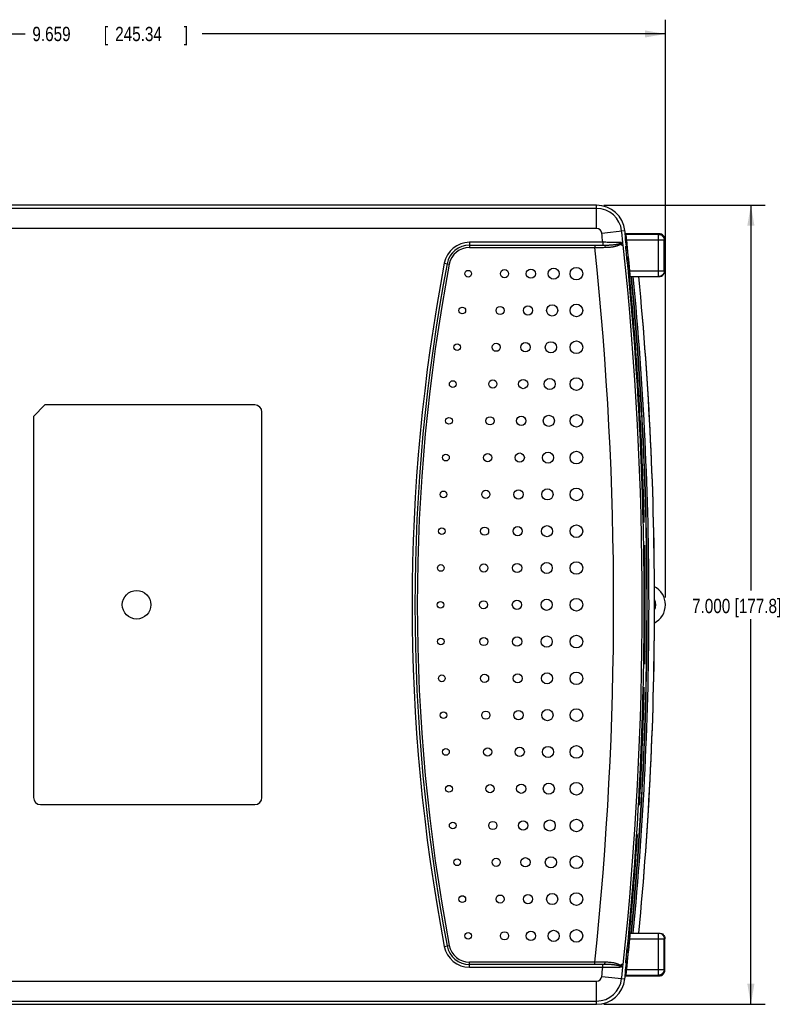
# Model space of a CAD drawing. Header units: inches. Extents: x 0 to 34, y 0 to 22.
# Tile 15 of 17: x 20.9 to 27.5, y 8.5 to 17.1. Entities that reach past the tile are written whole.
import ezdxf

# ---------------------------------------------------------------- set-up
doc = ezdxf.new("R2010")
doc.units = ezdxf.units.IN
doc.header["$LTSCALE"] = 1.87
doc.header["$MEASUREMENT"] = 0
doc.layers.get('0').update_dxf_attribs({"linetype": 'CONTINUOUS'})
doc.layers.add('DETAIL', color=7, linetype='CONTINUOUS')
doc.layers.add('DIMENSIONS', color=7, linetype='CONTINUOUS')
doc.styles.get("Standard").update_dxf_attribs({"font": 'txt', "width": 0.8})
doc.dimstyles.new('DIMSTYLE_1', dxfattribs={"dimtxt": 0.125, "dimasz": 0.18, "dimexe": 0.18, "dimexo": 0.0625, "dimgap": 0.09, "dimtad": 0, "dimtih": 1, "dimtoh": 1, "dimdec": 3, "dimzin": 4, "dimdsep": 46, "dimtxsty": 'STANDARD', "dimblk": '_FILLED', "dimblk1": '_FILLED', "dimblk2": '_FILLED', "dimcen": 0.09, "dimadec": 0, "dimazin": 0, "dimtp": 0.01, "dimtm": 0.01, "dimtfac": 1, "dimtdec": 3, "dimtofl": 0, "dimtmove": 0, "dimatfit": 3, "dimldrblk": '_FILLED', "dimfxl": 1, "dimtolj": 1, "dimtzin": 4, "dimarcsym": 0})

# ---------------------------------------------------------------- blocks, each defined once
blk = doc.blocks.new('_FILLED')
at = {"color": 0, "linetype": 'BYBLOCK'}
blk.add_solid([(0, 0), (-1, 0.174), (-1, -0.174)], dxfattribs=at)
blk = doc.blocks.new('*D2')
at = {"layer": 'DIMENSIONS', "color": 2, "linetype": 'CONTINUOUS'}
for p, q in [((16.8444, 12.0456), (16.8444, 17.1077)), ((26.5035, 12.0456), (26.5035, 17.1077)), ((16.8444, 16.9827), (20.8989, 16.9827)), ((26.5035, 16.9827), (22.4489, 16.9827))]:
    blk.add_line(p, q, dxfattribs=at)
at = {"layer": 'DIMENSIONS', "color": 2, "linetype": 'CONTINUOUS', "xscale": 0.18, "yscale": 0.18, "zscale": 0.18, "rotation": 180}
blk.add_blockref('_FILLED', (16.8444, 16.9827), dxfattribs=at)
at = {"layer": 'DIMENSIONS', "color": 2, "linetype": 'CONTINUOUS', "xscale": 0.18, "yscale": 0.18, "zscale": 0.18}
blk.add_blockref('_FILLED', (26.5035, 16.9827), dxfattribs=at)
at = {"layer": 'DIMENSIONS', "color": 2, "linetype": 'CONTINUOUS', "width": 0.8}
for s, p in [('9.659', (20.9614, 16.9202)), ('[', (21.5864, 16.9202)), ('245.34', (21.6864, 16.9202)), (']', (22.2864, 16.9202))]:
    blk.add_text(s, height=0.125, dxfattribs=at).set_placement(p)
blk = doc.blocks.new('*D3')
at = {"layer": 'DIMENSIONS', "color": 2, "linetype": 'CONTINUOUS'}
for p, q in [((25.9631, 15.4826), (27.3767, 15.4826)), ((27.2517, 15.4826), (27.2517, 12.1081)), ((27.2517, 8.4836), (27.2517, 11.8581)), ((25.9631, 8.4836), (27.3767, 8.4836))]:
    blk.add_line(p, q, dxfattribs=at)
at = {"layer": 'DIMENSIONS', "color": 2, "linetype": 'CONTINUOUS', "xscale": 0.18, "yscale": 0.18, "zscale": 0.18}
for p, rotation in [((27.2517, 15.4826), 90), ((27.2517, 8.4836), 270)]:
    blk.add_blockref('_FILLED', p, dxfattribs=dict(at, rotation=rotation))

msp = doc.modelspace()

# ---------------------------------------------------------------- linework, layer by layer
at = {"color": 7, "linetype": 'CONTINUOUS'}
for p, q in [((25.9006, 15.4826), (18.0427, 15.4826)), ((25.9006, 15.4541), (18.0427, 15.4541)), ((25.9006, 15.2792), (25.9006, 15.4826)), ((25.9006, 15.2792), (18.0427, 15.2792)), ((25.9464, 15.2382), (26.1486, 15.2604)), ((26.4488, 15.2331), (26.1516, 15.2331)), ((26.1523, 15.2329), (26.1581, 15.2276)), ((26.1548, 15.2031), (26.1529, 15.2031)), ((26.4433, 15.2276), (26.1581, 15.2276)), ((26.4433, 15.2276), (26.4488, 15.2331)), ((26.4433, 14.8581), (26.4433, 15.2276)), ((26.4933, 15.1776), (26.4988, 15.1831)), ((26.4988, 14.9081), (26.4988, 15.1831)), ((24.7885, 15.1581), (24.7885, 15.1131)), ((25.9551, 15.1581), (24.7885, 15.1581)), ((24.7885, 15.1331), (25.9682, 15.1331)), ((24.7885, 15.1131), (25.885, 15.1131)), ((25.885, 15.1331), (25.885, 15.1131)), ((25.9551, 15.1581), (25.9551, 15.1331)), ((26.1341, 15.1331), (26.1336, 15.1331)), ((26.1674, 15.1231), (26.1565, 15.1231)), ((26.1614, 15.1331), (26.1674, 15.1331)), ((26.4933, 15.1776), (26.1644, 15.1776)), ((26.4933, 14.9081), (26.4933, 15.1776)), ((26.1726, 15.0831), (26.1593, 15.0831)), ((26.1803, 15.0081), (26.167, 15.0081)), ((24.5675, 14.9751), (24.6117, 14.9667)), ((26.1853, 14.9681), (26.1724, 14.9681)), ((26.1739, 14.9581), (26.1853, 14.9581)), ((26.1885, 14.9081), (26.1778, 14.9081)), ((26.1817, 14.8581), (26.1864, 14.8581)), ((26.1887, 14.906), (26.1885, 14.9081)), ((26.192, 14.9081), (26.4988, 14.9081)), ((26.196, 14.8581), (26.4488, 14.8581)), ((21.0708, 13.7331), (20.9708, 13.6331)), ((22.9083, 13.7331), (21.0708, 13.7331)), ((20.9708, 13.6331), (20.9708, 10.2956)), ((22.9708, 10.2956), (22.9708, 13.6706)), ((21.0333, 10.2331), (22.9083, 10.2331)), ((26.1778, 9.0581), (26.1885, 9.0581)), ((26.1817, 9.1081), (26.1864, 9.1081)), ((26.1885, 9.0581), (26.1887, 9.0602)), ((26.192, 9.0581), (26.4988, 9.0581)), ((26.196, 9.1081), (26.4488, 9.1081)), ((26.4433, 8.7386), (26.4433, 9.1081)), ((26.4933, 8.7886), (26.4933, 9.0581)), ((26.4988, 8.7831), (26.4988, 9.0581)), ((24.5675, 8.9911), (24.6117, 8.9995)), ((26.1853, 8.9981), (26.1724, 8.9981)), ((26.1731, 9.0081), (26.1853, 9.0081)), ((26.1726, 8.8831), (26.1593, 8.8831)), ((26.1803, 8.9581), (26.167, 8.9581)), ((25.885, 8.8531), (24.7885, 8.8531)), ((24.7885, 8.8081), (24.7885, 8.8531)), ((25.9682, 8.8331), (24.7885, 8.8331)), ((24.7885, 8.8081), (25.9551, 8.8081)), ((25.885, 8.8331), (25.885, 8.8531)), ((25.9551, 8.8081), (25.9551, 8.8331)), ((26.1341, 8.8331), (26.1336, 8.8331)), ((26.1674, 8.8431), (26.1565, 8.8431)), ((26.1614, 8.8331), (26.1674, 8.8331)), ((25.9464, 8.7281), (26.1486, 8.7059)), ((26.1516, 8.7331), (26.4488, 8.7331)), ((26.1523, 8.7334), (26.1581, 8.7386)), ((26.1548, 8.7631), (26.1529, 8.7631)), ((26.1581, 8.7386), (26.4433, 8.7386)), ((26.1644, 8.7886), (26.4933, 8.7886)), ((26.4433, 8.7386), (26.4488, 8.7331)), ((26.4933, 8.7886), (26.4988, 8.7831)), ((18.0427, 8.687), (25.9006, 8.687)), ((25.9006, 8.4836), (25.9006, 8.687)), ((18.0427, 8.5121), (25.9006, 8.5121)), ((18.0427, 8.4836), (25.9006, 8.4836))]:
    msp.add_line(p, q, dxfattribs=at)
for centre, radius in [((25.3259, 14.8831), 0.0406), ((25.5248, 14.8831), 0.0488), ((25.7238, 14.8831), 0.0553), ((24.7765, 14.8831), 0.0293), ((25.0949, 14.8831), 0.0357), ((24.7254, 14.5609), 0.0293), ((25.0562, 14.5609), 0.0357), ((25.3002, 14.5609), 0.0406), ((25.512, 14.5609), 0.0488), ((25.7238, 14.5609), 0.0553), ((24.6804, 14.2387), 0.0293), ((25.0222, 14.2387), 0.0357), ((25.2776, 14.2387), 0.0406), ((25.5007, 14.2387), 0.0488), ((25.7238, 14.2387), 0.0553), ((25.7238, 13.9165), 0.0553), ((24.6415, 13.9165), 0.0293), ((24.9927, 13.9165), 0.0357), ((25.258, 13.9165), 0.0406), ((25.4909, 13.9165), 0.0488), ((24.9678, 13.5942), 0.0357), ((25.2414, 13.5942), 0.0406), ((25.4826, 13.5942), 0.0488), ((25.7238, 13.5942), 0.0553), ((24.6087, 13.5942), 0.0293), ((24.5819, 13.272), 0.0293), ((24.9474, 13.272), 0.0357), ((25.2279, 13.272), 0.0406), ((25.4758, 13.272), 0.0488), ((25.7238, 13.272), 0.0553), ((24.561, 12.9498), 0.0293), ((24.9316, 12.9498), 0.0357), ((25.2173, 12.9498), 0.0406), ((25.4706, 12.9498), 0.0488), ((25.7238, 12.9498), 0.0553), ((25.7238, 12.6276), 0.0553), ((24.5462, 12.6276), 0.0293), ((24.9203, 12.6276), 0.0357), ((25.2098, 12.6276), 0.0406), ((25.4668, 12.6276), 0.0488), ((24.5373, 12.3053), 0.0293), ((24.9136, 12.3053), 0.0357), ((25.2053, 12.3053), 0.0406), ((25.4645, 12.3053), 0.0488), ((25.7238, 12.3053), 0.0553), ((21.8738, 11.9831), 0.125), ((24.5343, 11.9831), 0.0293), ((24.9113, 11.9831), 0.0357), ((25.2038, 11.9831), 0.0406), ((25.4638, 11.9831), 0.0488), ((25.7238, 11.9831), 0.0553), ((24.5373, 11.6609), 0.0293), ((24.9136, 11.6609), 0.0357), ((25.2053, 11.6609), 0.0406), ((25.4645, 11.6609), 0.0488), ((25.7238, 11.6609), 0.0553), ((25.4668, 11.3387), 0.0488), ((25.7238, 11.3387), 0.0553), ((24.5462, 11.3387), 0.0293), ((24.9203, 11.3387), 0.0357), ((25.2098, 11.3387), 0.0406), ((24.561, 11.0165), 0.0293), ((24.9316, 11.0165), 0.0357), ((25.2173, 11.0165), 0.0406), ((25.4706, 11.0165), 0.0488), ((25.7238, 11.0165), 0.0553), ((24.5819, 10.6942), 0.0293), ((24.9474, 10.6942), 0.0357), ((25.2279, 10.6942), 0.0406), ((25.4758, 10.6942), 0.0488), ((25.7238, 10.6942), 0.0553), ((24.6087, 10.372), 0.0293), ((24.9678, 10.372), 0.0357), ((25.2414, 10.372), 0.0406), ((25.4826, 10.372), 0.0488), ((25.7238, 10.372), 0.0553), ((25.258, 10.0498), 0.0406), ((25.4909, 10.0498), 0.0488), ((25.7238, 10.0498), 0.0553), ((24.6415, 10.0498), 0.0293), ((24.9927, 10.0498), 0.0357), ((24.6804, 9.7276), 0.0293), ((25.0222, 9.7276), 0.0357), ((25.2776, 9.7276), 0.0406), ((25.5007, 9.7276), 0.0488), ((25.7238, 9.7276), 0.0553), ((24.7254, 9.4053), 0.0293), ((25.0562, 9.4053), 0.0357), ((25.3002, 9.4053), 0.0406), ((25.512, 9.4053), 0.0488), ((25.7238, 9.4053), 0.0553), ((24.7765, 9.0831), 0.0293), ((25.0949, 9.0831), 0.0357), ((25.3259, 9.0831), 0.0406), ((25.5248, 9.0831), 0.0488), ((25.7238, 9.0831), 0.0553)]:
    msp.add_circle(centre, radius, dxfattribs=at)
for centre, radius, start, end in [((25.9006, 15.2331), 0.2495, 6.27172, 90), ((25.9006, 15.2331), 0.221, 6.27172, 90), ((25.9006, 15.2331), 0.0461, 6.27172, 90), ((-3.6713, 11.9831), 29.7961, 6.11692, 6.27172), ((-3.6713, 11.9831), 29.971, 6.03302, 6.27172), ((-3.6713, 11.9831), 29.9995, 6.16172, 6.27172), ((-3.6712, 11.9831), 30, 6.02717, 6.21875), ((-3.6713, 11.9831), 29.9976, 6.00824, 6.16212), ((24.7885, 14.9331), 0.225, 90, 169.23922), ((24.7885, 14.9331), 0.2, 90, 169.23922), ((24.7885, 14.9331), 0.18, 90, 169.23922), ((-3.6713, 11.9831), 29.7216, 353.95493, 6.04507), ((-3.6713, 11.9831), 29.9576, 6.03572, 6.07909), ((-3.6713, 11.9831), 29.9714, 353.96706, 6.03294), ((-3.6712, 11.9831), 30.0061, 5.59408, 6.11137), ((-3.6712, 11.9831), 30.0044, 5.69036, 6.02629), ((-3.6713, 11.9831), 29.9913, 5.78885, 5.93288), ((40.3107, 11.9831), 16.025, 169.23922, 190.76078), ((40.3107, 11.9831), 16, 169.23922, 190.76078), ((40.3107, 11.9831), 15.98, 169.23922, 190.76078), ((22.9083, 13.6706), 0.0625, 0, 90), ((26.3238, 11.9831), 0.1797, 296.95155, 63.04877), ((26.3238, 11.9831), 0.0953, 331.53023, 28.47171), ((21.0333, 10.2956), 0.0625, 180, 270), ((22.9083, 10.2956), 0.0625, 270, 360), ((-3.6712, 11.9831), 30.0061, 353.88863, 354.40592), ((24.7885, 9.0331), 0.225, 190.76078, 270), ((24.7885, 9.0331), 0.2, 190.76078, 270), ((24.7885, 9.0331), 0.18, 190.76078, 270), ((-3.6712, 11.9831), 30.0044, 353.97371, 354.30964), ((-3.6713, 11.9831), 29.9913, 354.06712, 354.21115), ((-3.6713, 11.9831), 29.7961, 353.72828, 353.88308), ((-3.6713, 11.9831), 29.9576, 353.92091, 353.96428), ((-3.6713, 11.9831), 29.971, 353.72828, 353.96698), ((-3.6712, 11.9831), 30, 353.78125, 353.97283), ((-3.6713, 11.9831), 29.9976, 353.83788, 353.99176), ((25.9006, 8.7331), 0.0461, 270, 353.72828), ((-3.6713, 11.9831), 29.9995, 353.72828, 353.83828), ((25.9006, 8.7331), 0.221, 270, 353.72828), ((25.9006, 8.7331), 0.2495, 270, 353.72828)]:
    msp.add_arc(centre, radius, start, end, dxfattribs=at)
for points, knots in [([(26.1644, 15.1776), (26.1637, 15.1839), (26.1622, 15.1955), (26.1611, 15.2113), (26.1584, 15.2208), (26.1591, 15.2267), (26.1581, 15.2276)], [0, 0, 0, 0, 0.378969, 0.70121, 0.918651, 1, 1, 1, 1]), ([(26.4433, 15.2276), (26.4497, 15.2276), (26.4628, 15.2251), (26.4794, 15.214), (26.4907, 15.1973), (26.4933, 15.1841), (26.4933, 15.1776)], [0, 0, 0, 0, 0.2464, 0.497681, 0.748952, 1, 1, 1, 1]), ([(26.4988, 15.1831), (26.4988, 15.1896), (26.4962, 15.2028), (26.4851, 15.2194), (26.4685, 15.2305), (26.4553, 15.2331), (26.4488, 15.2331)], [0, 0, 0, 0, 0.250021, 0.5, 0.749979, 1, 1, 1, 1]), ([(25.885, 15.1131), (25.8952, 15.1132), (25.9156, 15.1134), (25.9457, 15.1136), (25.9656, 15.1138), (25.9754, 15.1139)], [0, 0, 0, 0, 0.340501, 0.675485, 1, 1, 1, 1]), ([(26.1178, 15.1557), (26.109, 15.1558), (26.0874, 15.1561), (26.0503, 15.1567), (26.0048, 15.1574), (25.9722, 15.1579), (25.9551, 15.1581)], [0, 0, 0, 0, 0.162911, 0.397849, 0.685153, 1, 1, 1, 1]), ([(25.9682, 15.1331), (25.974, 15.1331), (25.9849, 15.1332), (26.0003, 15.1337), (26.0139, 15.1344), (26.026, 15.1351), (26.0366, 15.136), (26.0461, 15.1369), (26.0544, 15.1378), (26.0617, 15.1387), (26.0682, 15.1396), (26.0739, 15.1405), (26.079, 15.1414), (26.0835, 15.1422), (26.0875, 15.143), (26.091, 15.1438), (26.0941, 15.1445), (26.0969, 15.1452), (26.0994, 15.1459), (26.1017, 15.1465), (26.1037, 15.1471), (26.1054, 15.1477), (26.107, 15.1482), (26.1085, 15.1488), (26.1097, 15.1493), (26.1109, 15.1498), (26.1119, 15.1502), (26.1129, 15.1507), (26.1137, 15.1512), (26.1144, 15.1516), (26.1151, 15.1521), (26.1157, 15.1525), (26.1163, 15.153), (26.1167, 15.1535), (26.1172, 15.154), (26.1174, 15.1544), (26.1175, 15.1547)], [0, 0, 0, 0, 0.113178, 0.213698, 0.302776, 0.381604, 0.451307, 0.512926, 0.567406, 0.615598, 0.658256, 0.696052, 0.729578, 0.759355, 0.785838, 0.809425, 0.830467, 0.849269, 0.866099, 0.881189, 0.894743, 0.906941, 0.91794, 0.927879, 0.936879, 0.945049, 0.952484, 0.959269, 0.965492, 0.971205, 0.976474, 0.981436, 0.986102, 0.990445, 0.994783, 1, 1, 1, 1]), ([(25.9682, 15.1331), (25.9697, 15.1331), (25.9729, 15.1297), (25.9747, 15.1229), (25.9753, 15.1171), (25.9754, 15.1139)], [0, 0, 0, 0, 0.201241, 0.548376, 1, 1, 1, 1]), ([(25.9754, 15.1139), (25.9813, 15.1139), (25.9925, 15.1142), (26.0083, 15.1151), (26.0221, 15.1164), (26.0341, 15.1179), (26.0446, 15.1195), (26.0539, 15.1212), (26.0619, 15.123), (26.0689, 15.1247), (26.0751, 15.1264), (26.0805, 15.1282), (26.0852, 15.1298), (26.0894, 15.1314), (26.0931, 15.133), (26.0963, 15.1344), (26.0991, 15.1359), (26.1017, 15.1372), (26.1039, 15.1385), (26.1058, 15.1397), (26.1076, 15.1409), (26.1092, 15.1421), (26.1105, 15.1432), (26.1118, 15.1442), (26.1128, 15.1452), (26.1138, 15.1462), (26.1147, 15.1472), (26.1154, 15.1481), (26.1161, 15.149), (26.1167, 15.15), (26.1172, 15.1509), (26.1176, 15.1519), (26.1179, 15.153), (26.1182, 15.1542), (26.118, 15.1551), (26.1178, 15.1556)], [0, 0, 0, 0, 0.115009, 0.216031, 0.304667, 0.382413, 0.450631, 0.510546, 0.563238, 0.609656, 0.650627, 0.686868, 0.719003, 0.747566, 0.773022, 0.79577, 0.816156, 0.834477, 0.850992, 0.865925, 0.879471, 0.891803, 0.903072, 0.913412, 0.922948, 0.931783, 0.940027, 0.947789, 0.955126, 0.962213, 0.969196, 0.976153, 0.982977, 0.990825, 1, 1, 1, 1]), ([(26.1333, 15.1331), (26.129, 15.1327), (26.1228, 15.1261), (26.1199, 15.133), (26.1202, 15.1331)], [0, 0, 0, 0, 0.928707, 1, 1, 1, 1]), ([(26.1567, 15.1114), (26.1568, 15.114), (26.1573, 15.1168), (26.1555, 15.1231), (26.1565, 15.1231)], [0, 0, 0, 0, 0.74002, 1, 1, 1, 1]), ([(26.1593, 15.0831), (26.1588, 15.0882), (26.1581, 15.0974), (26.1567, 15.1076), (26.1567, 15.1114)], [0, 0, 0, 0, 0.542311, 1, 1, 1, 1]), ([(26.1724, 14.9681), (26.1714, 14.9681), (26.172, 14.9743), (26.1696, 14.9805), (26.1691, 14.9883), (26.1686, 14.9928)], [0, 0, 0, 0, 0.125781, 0.47615, 1, 1, 1, 1]), ([(26.1827, 14.9581), (26.1833, 14.9526), (26.1846, 14.9415), (26.1866, 14.9248), (26.1879, 14.9137), (26.1885, 14.9081)], [0, 0, 0, 0, 0.333328, 0.666661, 1, 1, 1, 1]), ([(26.1837, 9.1088), (26.2174, 9.4691), (26.2749, 10.2274), (26.3198, 11.3854), (26.3198, 12.5809), (26.2749, 13.7388), (26.2174, 14.4971), (26.1837, 14.8574)], [0, 0, 0, 0, 0.18857, 0.396217, 0.603783, 0.81143, 1, 1, 1, 1]), ([(26.1864, 14.8581), (26.1868, 14.8583), (26.1874, 14.8589), (26.1877, 14.8602), (26.188, 14.8615), (26.1882, 14.863), (26.1884, 14.8646), (26.1886, 14.8664), (26.1886, 14.8676), (26.1887, 14.8682)], [0, 0, 0, 0, 0.110461, 0.231265, 0.362288, 0.503987, 0.656998, 0.822057, 1, 1, 1, 1]), ([(26.1887, 14.8682), (26.1887, 14.8689), (26.1888, 14.8703), (26.1889, 14.8725), (26.189, 14.8749), (26.189, 14.8774), (26.1891, 14.8802), (26.1891, 14.8831), (26.1891, 14.8863), (26.189, 14.8897), (26.189, 14.8934), (26.1889, 14.8973), (26.1888, 14.9016), (26.1887, 14.9045), (26.1887, 14.906)], [0, 0, 0, 0, 0.053804, 0.111759, 0.17417, 0.241364, 0.313697, 0.39155, 0.475335, 0.565495, 0.662509, 0.766888, 0.879187, 1, 1, 1, 1]), ([(26.1887, 14.906), (26.1892, 14.9007), (26.1903, 14.8901), (26.1918, 14.8741), (26.1929, 14.8634), (26.1934, 14.8581)], [0, 0, 0, 0, 0.333338, 0.666671, 1, 1, 1, 1]), ([(26.196, 14.8581), (26.1972, 14.8581), (26.1943, 14.866), (26.196, 14.8735), (26.1934, 14.8903), (26.1926, 14.9017), (26.192, 14.9081)], [0, 0, 0, 0, 0.075543, 0.291481, 0.615938, 1, 1, 1, 1]), ([(26.2015, 14.8581), (26.2475, 14.3803), (26.3165, 13.4227), (26.351, 11.9831), (26.3165, 10.5436), (26.2475, 9.5859), (26.2015, 9.1081)], [0, 0, 0, 0, 0.250063, 0.5, 0.749937, 1, 1, 1, 1]), ([(26.2069, 9.1081), (26.2528, 9.5859), (26.3219, 10.5436), (26.3564, 11.9831), (26.3219, 13.4227), (26.2528, 14.3803), (26.2069, 14.8581)], [0, 0, 0, 0, 0.250067, 0.5, 0.749934, 1, 1, 1, 1]), ([(26.2219, 9.1081), (26.2679, 9.5859), (26.3368, 10.5436), (26.3713, 11.9831), (26.3368, 13.4227), (26.2679, 14.3803), (26.2219, 14.8581)], [0, 0, 0, 0, 0.250066, 0.5, 0.749934, 1, 1, 1, 1]), ([(26.2679, 14.8581), (26.3136, 14.3823), (26.3825, 13.4247), (26.4172, 11.9831), (26.3825, 10.5416), (26.3136, 9.5839), (26.2679, 9.1081)], [0, 0, 0, 0, 0.249033, 0.5, 0.750967, 1, 1, 1, 1]), ([(26.2706, 9.1081), (26.3165, 9.5859), (26.3853, 10.5436), (26.4198, 11.9831), (26.3853, 13.4227), (26.3165, 14.3803), (26.2706, 14.8581)], [0, 0, 0, 0, 0.250063, 0.499996, 0.749931, 1, 1, 1, 1]), ([(26.4933, 14.9081), (26.4933, 14.9016), (26.4907, 14.8884), (26.4794, 14.8717), (26.4628, 14.8607), (26.4497, 14.8581), (26.4433, 14.8581)], [0, 0, 0, 0, 0.251074, 0.502397, 0.753715, 1, 1, 1, 1]), ([(26.4488, 14.8581), (26.4553, 14.8581), (26.4684, 14.8607), (26.485, 14.8718), (26.4925, 14.8829), (26.495, 14.8889)], [0, 0, 0, 0, 0.332309, 0.66565, 1, 1, 1, 1]), ([(26.2731, 13.7389), (26.2793, 13.6333), (26.2977, 13.2888), (26.3101, 12.9441), (26.3159, 12.7051)], [0, 0, 0, 0, 0.306771, 1, 1, 1, 1]), ([(26.32, 12.5043), (26.3231, 12.3306), (26.3261, 11.9831), (26.3231, 11.6356), (26.32, 11.4619)], [0, 0, 0, 0, 0.500002, 1, 1, 1, 1]), ([(26.3159, 11.2611), (26.3101, 11.0221), (26.2977, 10.6774), (26.2793, 10.3329), (26.2731, 10.2273)], [0, 0, 0, 0, 0.693233, 1, 1, 1, 1]), ([(26.1885, 9.0581), (26.1879, 9.0526), (26.1866, 9.0415), (26.1846, 9.0248), (26.1833, 9.0137), (26.1827, 9.0081)], [0, 0, 0, 0, 0.333339, 0.666672, 1, 1, 1, 1]), ([(26.1887, 9.0602), (26.1887, 9.0617), (26.1888, 9.0647), (26.1889, 9.0689), (26.189, 9.0729), (26.189, 9.0765), (26.1891, 9.08), (26.1891, 9.0831), (26.1891, 9.0861), (26.189, 9.0888), (26.189, 9.0914), (26.1889, 9.0937), (26.1888, 9.0959), (26.1887, 9.098), (26.1886, 9.0998), (26.1884, 9.1016), (26.1882, 9.1032), (26.188, 9.1047), (26.1877, 9.1061), (26.1875, 9.1069), (26.1873, 9.1073)], [0, 0, 0, 0, 0.09668, 0.186548, 0.270077, 0.347712, 0.419863, 0.486912, 0.549214, 0.607098, 0.66087, 0.710814, 0.757193, 0.80025, 0.840207, 0.877272, 0.911632, 0.943451, 0.972873, 1, 1, 1, 1]), ([(26.1934, 9.1081), (26.1929, 9.1028), (26.1918, 9.0921), (26.1903, 9.0762), (26.1892, 9.0655), (26.1887, 9.0602)], [0, 0, 0, 0, 0.333329, 0.666662, 1, 1, 1, 1]), ([(26.192, 9.0581), (26.1926, 9.0645), (26.1934, 9.0759), (26.196, 9.0927), (26.1943, 9.1003), (26.1972, 9.1081), (26.196, 9.1081)], [0, 0, 0, 0, 0.384062, 0.70852, 0.924457, 1, 1, 1, 1]), ([(26.4487, 9.1078), (26.4534, 9.1073), (26.4645, 9.1045), (26.4796, 9.0944), (26.4907, 9.0778), (26.4933, 9.0646), (26.4933, 9.0581)], [0, 0, 0, 0, 0.194575, 0.463036, 0.731513, 1, 1, 1, 1]), ([(26.4488, 9.1081), (26.4553, 9.1081), (26.4684, 9.1055), (26.485, 9.0944), (26.4962, 9.0778), (26.4988, 9.0646), (26.4988, 9.0581)], [0, 0, 0, 0, 0.249046, 0.498866, 0.749442, 1, 1, 1, 1]), ([(26.1686, 8.9735), (26.1691, 8.9779), (26.1696, 8.9857), (26.172, 8.992), (26.1714, 8.9981), (26.1724, 8.9981)], [0, 0, 0, 0, 0.523822, 0.874206, 1, 1, 1, 1]), ([(26.1567, 8.8548), (26.1567, 8.8586), (26.1581, 8.8689), (26.1588, 8.878), (26.1593, 8.8831)], [0, 0, 0, 0, 0.457669, 1, 1, 1, 1]), ([(25.9754, 8.8524), (25.9656, 8.8524), (25.9457, 8.8526), (25.9156, 8.8529), (25.8952, 8.853), (25.885, 8.8531)], [0, 0, 0, 0, 0.324515, 0.659499, 1, 1, 1, 1]), ([(25.9551, 8.8081), (25.9722, 8.8084), (26.0048, 8.8089), (26.0503, 8.8096), (26.0874, 8.8101), (26.109, 8.8104), (26.1178, 8.8106)], [0, 0, 0, 0, 0.314848, 0.602153, 0.837092, 1, 1, 1, 1]), ([(25.9682, 8.8331), (25.9697, 8.8331), (25.9729, 8.8365), (25.9747, 8.8433), (25.9753, 8.8491), (25.9754, 8.8524)], [0, 0, 0, 0, 0.201227, 0.548357, 1, 1, 1, 1]), ([(26.1176, 8.8106), (26.1175, 8.8107), (26.1172, 8.8113), (26.117, 8.8121), (26.1165, 8.8131), (26.1159, 8.8138), (26.1151, 8.8144), (26.1143, 8.8148), (26.1134, 8.8152), (26.1125, 8.8157), (26.1114, 8.8162), (26.1102, 8.8168), (26.1088, 8.8174), (26.1073, 8.8179), (26.1056, 8.8185), (26.1036, 8.8191), (26.1015, 8.8198), (26.0991, 8.8205), (26.0963, 8.8212), (26.0932, 8.8219), (26.0898, 8.8227), (26.0858, 8.8236), (26.0814, 8.8244), (26.0763, 8.8253), (26.0706, 8.8262), (26.0641, 8.8272), (26.0567, 8.8282), (26.0482, 8.8291), (26.0387, 8.8301), (26.0278, 8.831), (26.0154, 8.8318), (26.0014, 8.8325), (25.9855, 8.833), (25.9742, 8.8331), (25.9682, 8.8331)], [0, 0, 0, 0, 0.003841, 0.011249, 0.0181, 0.024137, 0.029823, 0.035664, 0.042008, 0.049088, 0.056955, 0.065629, 0.075176, 0.085748, 0.097506, 0.110606, 0.125224, 0.141572, 0.159896, 0.180468, 0.203603, 0.229665, 0.259075, 0.292311, 0.329917, 0.372526, 0.420851, 0.475699, 0.537983, 0.60872, 0.689037, 0.780151, 0.883371, 1, 1, 1, 1]), ([(26.1178, 8.8101), (26.1179, 8.812), (26.1179, 8.8153), (26.1149, 8.8186), (26.1125, 8.8215), (26.1093, 8.8242), (26.1055, 8.8267), (26.1012, 8.8294), (26.0959, 8.832), (26.0896, 8.8348), (26.082, 8.8376), (26.073, 8.8405), (26.0623, 8.8432), (26.0498, 8.8459), (26.0351, 8.8483), (26.0178, 8.8503), (25.9976, 8.8519), (25.9832, 8.8523), (25.9754, 8.8524)], [0, 0, 0, 0, 0.035929, 0.05823, 0.083429, 0.109428, 0.137984, 0.170515, 0.208001, 0.251898, 0.303496, 0.363746, 0.433686, 0.515227, 0.610487, 0.721298, 0.850159, 1, 1, 1, 1]), ([(26.1202, 8.8331), (26.1199, 8.8332), (26.1228, 8.8401), (26.129, 8.8335), (26.1333, 8.8332)], [0, 0, 0, 0, 0.071293, 1, 1, 1, 1]), ([(26.1565, 8.8431), (26.1555, 8.8431), (26.1573, 8.8494), (26.1568, 8.8523), (26.1567, 8.8548)], [0, 0, 0, 0, 0.259965, 1, 1, 1, 1]), ([(26.1581, 8.7386), (26.1591, 8.7395), (26.1584, 8.7454), (26.1611, 8.755), (26.1622, 8.7707), (26.1637, 8.7823), (26.1644, 8.7886)], [0, 0, 0, 0, 0.081349, 0.298792, 0.621032, 1, 1, 1, 1]), ([(26.4933, 8.7886), (26.4933, 8.7822), (26.4907, 8.7691), (26.4797, 8.7525), (26.463, 8.7413), (26.4498, 8.7386), (26.4433, 8.7386)], [0, 0, 0, 0, 0.2464, 0.497681, 0.748952, 1, 1, 1, 1]), ([(26.4488, 8.7331), (26.4553, 8.7331), (26.4685, 8.7357), (26.4851, 8.7468), (26.4962, 8.7635), (26.4988, 8.7766), (26.4988, 8.7831)], [0, 0, 0, 0, 0.250021, 0.5, 0.749979, 1, 1, 1, 1])]:
    msp.add_open_spline(points, degree=3, knots=knots, dxfattribs=at)
for points in [[(26.1175, 15.1547), (26.1176, 15.155), (26.1176, 15.1554), (26.1176, 15.1557)], [(26.1686, 14.9928), (26.1682, 14.9981), (26.1675, 15.003), (26.167, 15.0081)], [(26.1742, 14.9575), (26.1738, 14.961), (26.1735, 14.9646), (26.1731, 14.9681)], [(26.179, 14.9071), (26.1774, 14.9239), (26.1758, 14.9407), (26.1742, 14.9575)], [(26.1837, 14.8574), (26.1821, 14.874), (26.1806, 14.8906), (26.179, 14.9071)], [(26.1864, 14.8581), (26.2141, 14.5712), (26.2376, 14.2838), (26.2569, 13.9962)], [(26.495, 14.8889), (26.4975, 14.895), (26.4988, 14.9016), (26.4988, 14.9081)], [(26.2569, 13.9962), (26.2627, 13.9105), (26.2681, 13.8247), (26.2731, 13.7389)], [(26.2569, 9.9701), (26.2376, 9.6824), (26.2141, 9.3951), (26.1864, 9.1081)], [(26.1742, 9.009), (26.1758, 9.0257), (26.1774, 9.0424), (26.179, 9.0591)], [(26.179, 9.0591), (26.1806, 9.0757), (26.1821, 9.0923), (26.1837, 9.1088)], [(26.1873, 9.1073), (26.1871, 9.1076), (26.1868, 9.1079), (26.1864, 9.1081)], [(26.4433, 9.1081), (26.4451, 9.1081), (26.4469, 9.108), (26.4487, 9.1078)], [(26.167, 8.9581), (26.1675, 8.9632), (26.1682, 8.9682), (26.1686, 8.9735)], [(26.1731, 8.9981), (26.1735, 9.0017), (26.1738, 9.0054), (26.1742, 9.009)]]:
    msp.add_open_spline(points, degree=3, dxfattribs=at)

# ---------------------------------------------------------------- texts
at = {"layer": 'DETAIL', "color": 2, "linetype": 'CONTINUOUS', "width": 0.8}
msp.add_text('7.000 [177.8]', height=0.125, dxfattribs=at).set_placement((26.7367, 11.9102))

# ---------------------------------------------------------------- dimensions: what is measured, and where the dimension line sits
at = {"layer": 'DIMENSIONS', "color": 2, "linetype": 'CONTINUOUS'}
dim = msp.add_linear_dim(base=(26.5035, 16.9827), p1=(16.8444, 12.0456), p2=(26.5035, 12.0456), dimstyle='DIMSTYLE_1', dxfattribs=at)
dim.commit()
dim.dimension.update_dxf_attribs({"geometry": '*D2', "text_midpoint": (21.6739, 16.9827), "dimtype": 160})
dim = msp.add_linear_dim(base=(27.2517, 15.4826), p1=(25.9631, 8.4836), p2=(25.9631, 15.4826), angle=90, text='   ', dimstyle='DIMSTYLE_1', dxfattribs=at)
dim.commit()
dim.dimension.update_dxf_attribs({"geometry": '*D3', "text_midpoint": (27.1017, 11.9206), "dimtype": 160})

doc.saveas('drawing.dxf')
